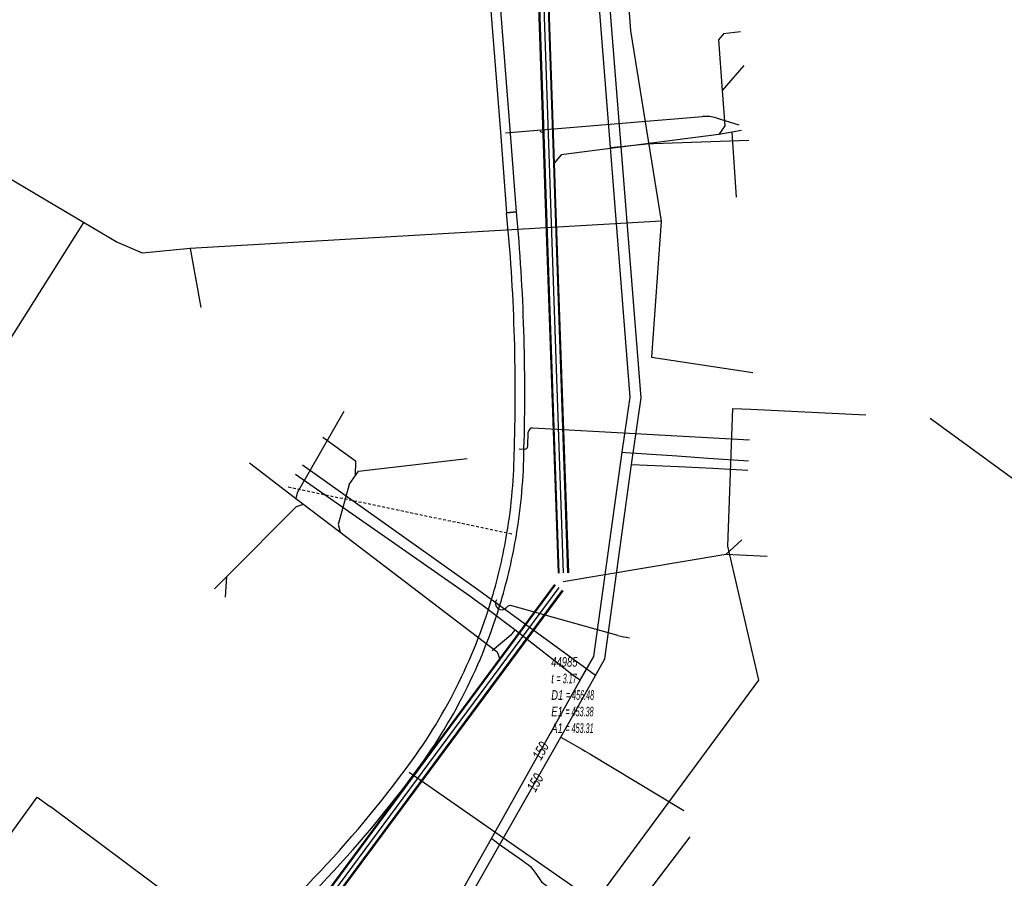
# Model space of a CAD drawing. Header units: metres. Extents: x 2695563 to 2696938, y 1260544 to 1262032.
# Tile 161 of 256: x 2696035 to 2696086, y 1261614 to 1261659. Entities that reach past the tile are written whole.
import ezdxf

# ---------------------------------------------------------------- set-up
doc = ezdxf.new("R2010")
doc.units = ezdxf.units.M
doc.linetypes.add('AUSGEZOGEN', pattern=[0])
doc.linetypes.add('STRICHLINIE2_S3', pattern=[0.25, 0.15, -0.1])
for name, color, linetype in [('AW_LK_Haltung', 24, 'AUSGEZOGEN'), ('AW_LK_Normschacht Text', 24, 'AUSGEZOGEN'), ('EW_LK_Trasseabs', 1, 'AUSGEZOGEN'), ('EW_LK_Trasserand', 1, 'AUSGEZOGEN'), ('FM_LK_SW_TRASSEKANTE', 94, 'AUSGEZOGEN'), ('GA_LK_Leitung', 32, 'AUSGEZOGEN'), ('GA_LK_Leitung_Text', 32, 'AUSGEZOGEN'), ('TV_LK_LEITUNG', 92, 'AUSGEZOGEN'), ('WA_LK_Leitung', 171, 'AUSGEZOGEN'), ('WA_LK_Leitung_Text', 171, 'AUSGEZOGEN')]:
    doc.layers.add(name, color=color, linetype=linetype)
doc.styles.add('ARIAL', font='arial.ttf')
pattern_1 = [(0, (2708005, 1273150), (6075, 6075), [6075, -6075]), (90, (2708005, 1273150), (-6075, 6075), [6075, -6075])]

# ---------------------------------------------------------------- blocks, each defined once
blk = doc.blocks.new('COMPLEXOBJECT_1801')
at = {"layer": 'EW_LK_Trasserand', "color": 1, "linetype": 'AUSGEZOGEN', "transparency": 33554687}
blk.add_line((6055.418, 11695.891), (6055.161, 11695.273), dxfattribs=at)
for points in [[(6059.501, 11649.124), (6059.183, 11653.207), (6058.612, 11660.536), (6056.745, 11684.397), (6055.898, 11695.235)], [(6055.397, 11694.973), (6056.226, 11684.356), (6058.093, 11660.496), (6058.655, 11653.288), (6058.983, 11649.083), (6059.501, 11649.124)]]:
    blk.add_lwpolyline(points, dxfattribs=at)
for centre, radius, start, end in [((6054.923, 11695.025), 0.997, 12.1341, 60.2523), ((6055.039, 11694.935), 0.36, 6.1398, 70.2421)]:
    blk.add_arc(centre, radius, start, end, dxfattribs=at)
blk = doc.blocks.new('COMPLEXOBJECT_1802')
at = {"layer": 'EW_LK_Trasserand', "color": 1, "linetype": 'AUSGEZOGEN', "transparency": 33554687}
for p, q in [((6059.501, 11649.124), (6058.983, 11649.083)), ((6042.061, 11607.404), (6042.428, 11607.064))]:
    blk.add_line(p, q, dxfattribs=at)
for centre, radius, start, end in [((5962.669, 11639.773), 96.763, 358.2342, 5.5214), ((5957.604, 11639.767), 102.326, 358.32545, 5.24655), ((6030.98, 11637.056), 28.407, 350.5287, 359.4646), ((6031.149, 11637.034), 28.738, 350.5239, 359.4869), ((6031.295, 11637.03), 28.092, 343.4111, 350.4756), ((6030.827, 11637.129), 29.072, 343.4292, 350.444), ((6031.157, 11637.08), 28.239, 322.9483, 343.395), ((6031.346, 11636.982), 28.532, 322.9383, 343.4162), ((6005.865, 11655.561), 59.562, 315.82121, 323.41874), ((6005.582, 11655.836), 60.457, 315.83152, 323.39452), ((6006.027, 11655.437), 59.359, 313.20569, 315.79893), ((6004.874, 11656.602), 61.497, 313.26119, 315.77941), ((6078.256, 11577.22), 47.111, 132.1096, 139.7493), ((6078.371, 11577.102), 46.776, 132.0849, 139.7647), ((6047.392, 11602.686), 7.119, 135.68, 138.4936), ((6047.592, 11602.504), 6.889, 135.6909, 138.5513)]:
    blk.add_arc(centre, radius, start, end, dxfattribs=at)
blk = doc.blocks.new('COMPLEXOBJECT_2131')
at = {"layer": 'EW_LK_Trasseabs', "color": 1, "linetype": 'AUSGEZOGEN', "transparency": 33554687}
for centre, radius, start, end in [((6058.723, 11628.731), 0.331, 144.3771, 320.359), ((6059.187, 11628.344), 0.273, 75.9415, 139.9254)]:
    blk.add_arc(centre, radius, start, end, dxfattribs=at)
blk = doc.blocks.new('COMPLEXOBJECT_2199')
at = {"layer": 'EW_LK_Trasseabs', "color": 1, "linetype": 'AUSGEZOGEN', "transparency": 33554687}
blk.add_line((6069.899, 11654.023), (6071.08, 11653.669), dxfattribs=at)
blk.add_arc((6069.377, 11652.325), 1.776, 72.9077, 95.9126, dxfattribs=at)
blk = doc.blocks.new('COMPLEXOBJECT_2200')
at = {"layer": 'EW_LK_Trasseabs', "color": 1, "linetype": 'AUSGEZOGEN', "transparency": 33554687}
for p, q in [((6060.081, 11636.914), (6060.112, 11637.656)), ((6059.636, 11636.784), (6059.933, 11636.772))]:
    blk.add_line(p, q, dxfattribs=at)
for centre, radius, start, end in [((6060.342, 11637.642), 0.231, 88.6095, 176.587), ((6059.932, 11636.921), 0.149, 270.2265, 357.403)]:
    blk.add_arc(centre, radius, start, end, dxfattribs=at)
blk = doc.blocks.new('COMPLEXOBJECT_2266')
at = {"layer": 'EW_LK_Trasseabs', "color": 1, "linetype": 'AUSGEZOGEN', "transparency": 33554687}
blk.add_line((6064.779, 11627.066), (6059.253, 11628.609), dxfattribs=at)
blk.add_arc((6065.694, 11630.049), 3.12, 252.9414, 264.3298, dxfattribs=at)
blk = doc.blocks.new('COMPLEXOBJECT_2267')
at = {"layer": 'EW_LK_Trasseabs', "color": 1, "linetype": 'AUSGEZOGEN', "transparency": 33554687}
for p, q in [((6044.685, 11611.074), (6035.199, 11618.143)), ((6042.495, 11608.276), (6044.743, 11610.643))]:
    blk.add_line(p, q, dxfattribs=at)
for centre, radius, start, end in [((6044.514, 11610.832), 0.297, 320.5399, 54.7886), ((6042.833, 11607.875), 0.524, 130.1612, 227.6577)]:
    blk.add_arc(centre, radius, start, end, dxfattribs=at)

msp = doc.modelspace()

# ---------------------------------------------------------------- hatches: boundary and pattern name
at = {"layer": 'EW_LK_Trasserand', "lineweight": 18, "transparency": 33554687}
h = msp.add_hatch(dxfattribs=at)
h.set_pattern_fill('MUSTER', color=1, scale=6075, style=0, pattern_type=2)
h.set_pattern_definition(pattern_1)
h.paths.add_polyline_path([(2696060.471, 1261648.934), (2696060.153, 1261653.017), (2696059.582, 1261660.346), (2696057.715, 1261684.207), (2696056.868, 1261695.045), (2696056.862, 1261695.071), (2696056.855, 1261695.097), (2696056.848, 1261695.123), (2696056.84, 1261695.149), (2696056.831, 1261695.175), (2696056.821, 1261695.2), (2696056.811, 1261695.225), (2696056.8, 1261695.25), (2696056.789, 1261695.274), (2696056.776, 1261695.298), (2696056.764, 1261695.322), (2696056.75, 1261695.345), (2696056.736, 1261695.368), (2696056.721, 1261695.391), (2696056.706, 1261695.413), (2696056.69, 1261695.435), (2696056.673, 1261695.456), (2696056.656, 1261695.477), (2696056.639, 1261695.498), (2696056.62, 1261695.518), (2696056.602, 1261695.537), (2696056.582, 1261695.556), (2696056.563, 1261695.574), (2696056.542, 1261695.592), (2696056.522, 1261695.61), (2696056.5, 1261695.626), (2696056.479, 1261695.642), (2696056.457, 1261695.658), (2696056.434, 1261695.673), (2696056.411, 1261695.687), (2696056.388, 1261695.701), (2696056.131, 1261695.083), (2696056.143, 1261695.078), (2696056.155, 1261695.073), (2696056.167, 1261695.068), (2696056.178, 1261695.062), (2696056.19, 1261695.056), (2696056.201, 1261695.049), (2696056.212, 1261695.042), (2696056.222, 1261695.034), (2696056.233, 1261695.027), (2696056.243, 1261695.018), (2696056.252, 1261695.01), (2696056.262, 1261695.001), (2696056.271, 1261694.991), (2696056.28, 1261694.982), (2696056.288, 1261694.972), (2696056.296, 1261694.962), (2696056.304, 1261694.951), (2696056.311, 1261694.941), (2696056.318, 1261694.93), (2696056.324, 1261694.918), (2696056.33, 1261694.907), (2696056.336, 1261694.895), (2696056.341, 1261694.883), (2696056.346, 1261694.871), (2696056.35, 1261694.859), (2696056.354, 1261694.847), (2696056.358, 1261694.834), (2696056.361, 1261694.821), (2696056.363, 1261694.809), (2696056.365, 1261694.796), (2696056.367, 1261694.783), (2696057.196, 1261684.166), (2696059.063, 1261660.306), (2696059.625, 1261653.098), (2696059.953, 1261648.893)], flags=0)
h = msp.add_hatch(dxfattribs=at)
h.set_pattern_fill('MUSTER', color=1, scale=6075, style=0, pattern_type=2)
h.set_pattern_definition(pattern_1)
h.paths.add_polyline_path([(2696059.953, 1261648.893), (2696059.99, 1261648.498), (2696060.026, 1261648.102), (2696060.06, 1261647.707), (2696060.093, 1261647.311), (2696060.124, 1261646.915), (2696060.153, 1261646.519), (2696060.181, 1261646.123), (2696060.207, 1261645.727), (2696060.231, 1261645.331), (2696060.254, 1261644.935), (2696060.275, 1261644.538), (2696060.294, 1261644.142), (2696060.312, 1261643.745), (2696060.329, 1261643.349), (2696060.343, 1261642.952), (2696060.356, 1261642.555), (2696060.368, 1261642.158), (2696060.377, 1261641.761), (2696060.386, 1261641.364), (2696060.392, 1261640.967), (2696060.397, 1261640.57), (2696060.4, 1261640.173), (2696060.402, 1261639.777), (2696060.402, 1261639.38), (2696060.4, 1261638.983), (2696060.397, 1261638.586), (2696060.392, 1261638.189), (2696060.385, 1261637.792), (2696060.377, 1261637.395), (2696060.367, 1261636.998), (2696060.356, 1261636.601), (2696060.354, 1261636.458), (2696060.352, 1261636.315), (2696060.349, 1261636.172), (2696060.345, 1261636.029), (2696060.34, 1261635.887), (2696060.335, 1261635.744), (2696060.329, 1261635.601), (2696060.322, 1261635.458), (2696060.315, 1261635.316), (2696060.307, 1261635.173), (2696060.298, 1261635.03), (2696060.288, 1261634.888), (2696060.278, 1261634.745), (2696060.267, 1261634.603), (2696060.255, 1261634.46), (2696060.243, 1261634.318), (2696060.229, 1261634.175), (2696060.216, 1261634.033), (2696060.201, 1261633.891), (2696060.186, 1261633.749), (2696060.17, 1261633.607), (2696060.153, 1261633.465), (2696060.135, 1261633.323), (2696060.117, 1261633.181), (2696060.098, 1261633.04), (2696060.079, 1261632.898), (2696060.058, 1261632.757), (2696060.037, 1261632.615), (2696060.016, 1261632.474), (2696059.993, 1261632.333), (2696059.97, 1261632.192), (2696059.951, 1261632.082), (2696059.932, 1261631.972), (2696059.913, 1261631.862), (2696059.893, 1261631.752), (2696059.872, 1261631.642), (2696059.851, 1261631.532), (2696059.83, 1261631.423), (2696059.808, 1261631.313), (2696059.786, 1261631.203), (2696059.763, 1261631.094), (2696059.74, 1261630.985), (2696059.717, 1261630.875), (2696059.693, 1261630.766), (2696059.668, 1261630.657), (2696059.644, 1261630.548), (2696059.618, 1261630.44), (2696059.593, 1261630.331), (2696059.567, 1261630.222), (2696059.54, 1261630.114), (2696059.513, 1261630.005), (2696059.486, 1261629.897), (2696059.458, 1261629.789), (2696059.43, 1261629.681), (2696059.401, 1261629.573), (2696059.372, 1261629.465), (2696059.342, 1261629.357), (2696059.312, 1261629.249), (2696059.282, 1261629.142), (2696059.251, 1261629.034), (2696059.22, 1261628.927), (2696059.188, 1261628.82), (2696059.093, 1261628.509), (2696058.995, 1261628.199), (2696058.893, 1261627.89), (2696058.788, 1261627.583), (2696058.679, 1261627.277), (2696058.567, 1261626.972), (2696058.451, 1261626.668), (2696058.331, 1261626.366), (2696058.208, 1261626.065), (2696058.082, 1261625.765), (2696057.952, 1261625.467), (2696057.819, 1261625.171), (2696057.682, 1261624.876), (2696057.542, 1261624.582), (2696057.399, 1261624.29), (2696057.252, 1261624), (2696057.102, 1261623.712), (2696056.949, 1261623.425), (2696056.792, 1261623.14), (2696056.632, 1261622.857), (2696056.469, 1261622.576), (2696056.303, 1261622.297), (2696056.133, 1261622.02), (2696055.96, 1261621.744), (2696055.785, 1261621.471), (2696055.605, 1261621.2), (2696055.423, 1261620.93), (2696055.238, 1261620.663), (2696055.05, 1261620.398), (2696054.858, 1261620.136), (2696054.664, 1261619.875), (2696054.512, 1261619.671), (2696054.359, 1261619.467), (2696054.205, 1261619.264), (2696054.05, 1261619.062), (2696053.894, 1261618.86), (2696053.737, 1261618.659), (2696053.58, 1261618.459), (2696053.422, 1261618.259), (2696053.262, 1261618.06), (2696053.102, 1261617.862), (2696052.941, 1261617.665), (2696052.78, 1261617.468), (2696052.617, 1261617.272), (2696052.454, 1261617.076), (2696052.29, 1261616.881), (2696052.125, 1261616.687), (2696051.959, 1261616.494), (2696051.792, 1261616.301), (2696051.624, 1261616.109), (2696051.456, 1261615.918), (2696051.287, 1261615.728), (2696051.117, 1261615.538), (2696050.946, 1261615.349), (2696050.775, 1261615.16), (2696050.602, 1261614.973), (2696050.429, 1261614.786), (2696050.255, 1261614.6), (2696050.08, 1261614.415), (2696049.905, 1261614.23), (2696049.728, 1261614.046), (2696049.551, 1261613.863), (2696049.491, 1261613.801), (2696049.43, 1261613.739), (2696049.369, 1261613.677), (2696049.309, 1261613.615), (2696049.248, 1261613.553), (2696049.187, 1261613.492), (2696049.126, 1261613.43), (2696049.065, 1261613.369), (2696049.004, 1261613.307), (2696048.942, 1261613.246), (2696048.881, 1261613.185), (2696048.819, 1261613.124), (2696048.758, 1261613.063), (2696048.696, 1261613.002), (2696048.635, 1261612.941), (2696048.573, 1261612.88), (2696048.511, 1261612.82), (2696048.449, 1261612.759), (2696048.387, 1261612.699), (2696048.325, 1261612.638), (2696048.262, 1261612.578), (2696048.2, 1261612.518), (2696048.138, 1261612.458), (2696048.075, 1261612.398), (2696048.012, 1261612.338), (2696047.95, 1261612.278), (2696047.887, 1261612.218), (2696047.824, 1261612.158), (2696047.761, 1261612.099), (2696047.698, 1261612.039), (2696047.635, 1261611.98), (2696047.485, 1261611.844), (2696047.336, 1261611.707), (2696047.187, 1261611.569), (2696047.038, 1261611.431), (2696046.891, 1261611.293), (2696046.744, 1261611.153), (2696046.597, 1261611.013), (2696046.451, 1261610.872), (2696046.306, 1261610.731), (2696046.161, 1261610.589), (2696046.017, 1261610.447), (2696045.874, 1261610.304), (2696045.731, 1261610.16), (2696045.589, 1261610.016), (2696045.447, 1261609.871), (2696045.306, 1261609.725), (2696045.166, 1261609.579), (2696045.026, 1261609.432), (2696044.887, 1261609.285), (2696044.749, 1261609.137), (2696044.611, 1261608.988), (2696044.474, 1261608.839), (2696044.338, 1261608.689), (2696044.202, 1261608.539), (2696044.066, 1261608.388), (2696043.932, 1261608.236), (2696043.798, 1261608.084), (2696043.665, 1261607.931), (2696043.532, 1261607.778), (2696043.4, 1261607.624), (2696043.269, 1261607.47), (2696043.261, 1261607.462), (2696043.253, 1261607.454), (2696043.245, 1261607.446), (2696043.238, 1261607.438), (2696043.23, 1261607.43), (2696043.222, 1261607.421), (2696043.214, 1261607.413), (2696043.206, 1261607.405), (2696043.199, 1261607.397), (2696043.191, 1261607.389), (2696043.183, 1261607.381), (2696043.175, 1261607.372), (2696043.168, 1261607.364), (2696043.16, 1261607.356), (2696043.152, 1261607.348), (2696043.145, 1261607.339), (2696043.137, 1261607.331), (2696043.129, 1261607.323), (2696043.122, 1261607.314), (2696043.114, 1261607.306), (2696043.106, 1261607.298), (2696043.099, 1261607.29), (2696043.091, 1261607.281), (2696043.084, 1261607.273), (2696043.076, 1261607.264), (2696043.069, 1261607.256), (2696043.061, 1261607.248), (2696043.053, 1261607.239), (2696043.046, 1261607.231), (2696043.038, 1261607.222), (2696043.031, 1261607.214), (2696043.398, 1261606.874), (2696043.405, 1261606.882), (2696043.413, 1261606.891), (2696043.42, 1261606.899), (2696043.427, 1261606.907), (2696043.435, 1261606.915), (2696043.442, 1261606.924), (2696043.45, 1261606.932), (2696043.457, 1261606.94), (2696043.465, 1261606.948), (2696043.472, 1261606.957), (2696043.48, 1261606.965), (2696043.487, 1261606.973), (2696043.495, 1261606.981), (2696043.502, 1261606.989), (2696043.51, 1261606.997), (2696043.517, 1261607.006), (2696043.525, 1261607.014), (2696043.532, 1261607.022), (2696043.54, 1261607.03), (2696043.548, 1261607.038), (2696043.555, 1261607.046), (2696043.563, 1261607.054), (2696043.57, 1261607.062), (2696043.578, 1261607.07), (2696043.586, 1261607.078), (2696043.593, 1261607.086), (2696043.601, 1261607.094), (2696043.609, 1261607.102), (2696043.617, 1261607.11), (2696043.624, 1261607.118), (2696043.632, 1261607.126), (2696043.763, 1261607.28), (2696043.895, 1261607.434), (2696044.027, 1261607.587), (2696044.16, 1261607.739), (2696044.293, 1261607.891), (2696044.428, 1261608.042), (2696044.563, 1261608.193), (2696044.698, 1261608.343), (2696044.834, 1261608.492), (2696044.971, 1261608.641), (2696045.109, 1261608.79), (2696045.247, 1261608.937), (2696045.386, 1261609.084), (2696045.525, 1261609.231), (2696045.665, 1261609.377), (2696045.806, 1261609.522), (2696045.947, 1261609.667), (2696046.089, 1261609.811), (2696046.232, 1261609.954), (2696046.375, 1261610.097), (2696046.519, 1261610.239), (2696046.663, 1261610.381), (2696046.808, 1261610.522), (2696046.954, 1261610.662), (2696047.1, 1261610.802), (2696047.247, 1261610.941), (2696047.394, 1261611.08), (2696047.542, 1261611.217), (2696047.691, 1261611.355), (2696047.84, 1261611.491), (2696047.99, 1261611.627), (2696048.053, 1261611.687), (2696048.117, 1261611.747), (2696048.18, 1261611.807), (2696048.243, 1261611.867), (2696048.306, 1261611.927), (2696048.369, 1261611.987), (2696048.432, 1261612.047), (2696048.495, 1261612.108), (2696048.558, 1261612.168), (2696048.621, 1261612.229), (2696048.683, 1261612.29), (2696048.746, 1261612.35), (2696048.808, 1261612.411), (2696048.871, 1261612.472), (2696048.933, 1261612.533), (2696048.995, 1261612.594), (2696049.057, 1261612.656), (2696049.119, 1261612.717), (2696049.181, 1261612.778), (2696049.243, 1261612.84), (2696049.305, 1261612.901), (2696049.366, 1261612.963), (2696049.428, 1261613.025), (2696049.489, 1261613.087), (2696049.551, 1261613.149), (2696049.612, 1261613.211), (2696049.673, 1261613.273), (2696049.734, 1261613.335), (2696049.795, 1261613.397), (2696049.856, 1261613.46), (2696049.917, 1261613.522), (2696050.096, 1261613.707), (2696050.274, 1261613.893), (2696050.452, 1261614.079), (2696050.628, 1261614.267), (2696050.804, 1261614.455), (2696050.979, 1261614.644), (2696051.153, 1261614.833), (2696051.327, 1261615.023), (2696051.499, 1261615.214), (2696051.671, 1261615.406), (2696051.842, 1261615.599), (2696052.012, 1261615.792), (2696052.181, 1261615.986), (2696052.35, 1261616.18), (2696052.517, 1261616.376), (2696052.684, 1261616.572), (2696052.85, 1261616.769), (2696053.015, 1261616.966), (2696053.179, 1261617.164), (2696053.343, 1261617.363), (2696053.505, 1261617.563), (2696053.667, 1261617.763), (2696053.828, 1261617.964), (2696053.988, 1261618.166), (2696054.147, 1261618.368), (2696054.306, 1261618.571), (2696054.463, 1261618.775), (2696054.62, 1261618.979), (2696054.775, 1261619.184), (2696054.93, 1261619.39), (2696055.084, 1261619.596), (2696055.281, 1261619.86), (2696055.474, 1261620.126), (2696055.665, 1261620.394), (2696055.853, 1261620.664), (2696056.037, 1261620.936), (2696056.218, 1261621.211), (2696056.396, 1261621.487), (2696056.571, 1261621.766), (2696056.743, 1261622.047), (2696056.911, 1261622.329), (2696057.076, 1261622.614), (2696057.238, 1261622.9), (2696057.396, 1261623.189), (2696057.552, 1261623.479), (2696057.703, 1261623.77), (2696057.852, 1261624.064), (2696057.997, 1261624.359), (2696058.138, 1261624.656), (2696058.277, 1261624.955), (2696058.411, 1261625.255), (2696058.543, 1261625.556), (2696058.67, 1261625.859), (2696058.795, 1261626.164), (2696058.915, 1261626.47), (2696059.033, 1261626.777), (2696059.146, 1261627.086), (2696059.257, 1261627.396), (2696059.363, 1261627.707), (2696059.466, 1261628.02), (2696059.565, 1261628.333), (2696059.661, 1261628.648), (2696059.694, 1261628.758), (2696059.726, 1261628.868), (2696059.757, 1261628.979), (2696059.788, 1261629.089), (2696059.819, 1261629.2), (2696059.85, 1261629.311), (2696059.88, 1261629.421), (2696059.909, 1261629.532), (2696059.938, 1261629.643), (2696059.967, 1261629.755), (2696059.995, 1261629.866), (2696060.023, 1261629.977), (2696060.05, 1261630.089), (2696060.077, 1261630.201), (2696060.103, 1261630.312), (2696060.129, 1261630.424), (2696060.154, 1261630.536), (2696060.18, 1261630.648), (2696060.204, 1261630.76), (2696060.228, 1261630.873), (2696060.252, 1261630.985), (2696060.275, 1261631.097), (2696060.298, 1261631.21), (2696060.321, 1261631.322), (2696060.343, 1261631.435), (2696060.364, 1261631.548), (2696060.385, 1261631.661), (2696060.406, 1261631.774), (2696060.426, 1261631.887), (2696060.446, 1261632), (2696060.465, 1261632.113), (2696060.489, 1261632.256), (2696060.511, 1261632.399), (2696060.533, 1261632.543), (2696060.555, 1261632.686), (2696060.575, 1261632.83), (2696060.595, 1261632.973), (2696060.614, 1261633.117), (2696060.633, 1261633.261), (2696060.651, 1261633.405), (2696060.668, 1261633.549), (2696060.684, 1261633.693), (2696060.699, 1261633.837), (2696060.714, 1261633.981), (2696060.728, 1261634.126), (2696060.742, 1261634.27), (2696060.754, 1261634.415), (2696060.766, 1261634.559), (2696060.777, 1261634.704), (2696060.788, 1261634.848), (2696060.797, 1261634.993), (2696060.806, 1261635.138), (2696060.815, 1261635.283), (2696060.822, 1261635.427), (2696060.829, 1261635.572), (2696060.835, 1261635.717), (2696060.84, 1261635.862), (2696060.845, 1261636.007), (2696060.849, 1261636.152), (2696060.852, 1261636.297), (2696060.854, 1261636.442), (2696060.856, 1261636.587), (2696060.867, 1261636.986), (2696060.876, 1261637.384), (2696060.884, 1261637.783), (2696060.89, 1261638.182), (2696060.895, 1261638.58), (2696060.898, 1261638.979), (2696060.9, 1261639.378), (2696060.9, 1261639.776), (2696060.898, 1261640.175), (2696060.895, 1261640.574), (2696060.89, 1261640.973), (2696060.884, 1261641.371), (2696060.876, 1261641.77), (2696060.867, 1261642.168), (2696060.856, 1261642.567), (2696060.844, 1261642.966), (2696060.83, 1261643.364), (2696060.814, 1261643.762), (2696060.797, 1261644.161), (2696060.778, 1261644.559), (2696060.758, 1261644.957), (2696060.736, 1261645.355), (2696060.713, 1261645.754), (2696060.688, 1261646.151), (2696060.662, 1261646.549), (2696060.634, 1261646.947), (2696060.604, 1261647.345), (2696060.573, 1261647.742), (2696060.541, 1261648.14), (2696060.507, 1261648.537), (2696060.471, 1261648.934)], flags=0)

# ---------------------------------------------------------------- linework, layer by layer
at = {"layer": 'AW_LK_Haltung', "linetype": 'AUSGEZOGEN', "transparency": 33554687}
for p, q in [((2696060.926, 1261680.138), (2696061.913, 1261650.939)), ((2696060.946, 1261680.139), (2696061.933, 1261650.939)), ((2696060.966, 1261680.139), (2696061.953, 1261650.94)), ((2696061.426, 1261680.155), (2696062.413, 1261650.956)), ((2696061.446, 1261680.155), (2696062.433, 1261650.957)), ((2696061.466, 1261680.156), (2696062.453, 1261650.957)), ((2696061.913, 1261650.939), (2696061.95, 1261649.861)), ((2696061.933, 1261650.939), (2696061.97, 1261649.861)), ((2696061.953, 1261650.94), (2696061.99, 1261649.862)), ((2696062.413, 1261650.956), (2696062.45, 1261649.878)), ((2696062.433, 1261650.957), (2696062.47, 1261649.879)), ((2696062.453, 1261650.957), (2696062.49, 1261649.879)), ((2696061.95, 1261649.861), (2696062.631, 1261630.123)), ((2696061.97, 1261649.861), (2696062.651, 1261630.123)), ((2696061.99, 1261649.862), (2696062.671, 1261630.124)), ((2696062.45, 1261649.878), (2696063.131, 1261630.14)), ((2696062.47, 1261649.879), (2696063.151, 1261630.141)), ((2696062.49, 1261649.879), (2696063.171, 1261630.141)), ((2696062.448, 1261629.523), (2696056.995, 1261622.16)), ((2696062.464, 1261629.511), (2696057.011, 1261622.148)), ((2696062.48, 1261629.499), (2696057.027, 1261622.136)), ((2696062.85, 1261629.225), (2696057.397, 1261621.862)), ((2696062.866, 1261629.213), (2696057.413, 1261621.85)), ((2696062.882, 1261629.201), (2696057.429, 1261621.838)), ((2696056.995, 1261622.16), (2696043.274, 1261603.655)), ((2696057.011, 1261622.148), (2696043.29, 1261603.643)), ((2696057.027, 1261622.136), (2696043.306, 1261603.631)), ((2696057.397, 1261621.862), (2696043.676, 1261603.357)), ((2696057.413, 1261621.85), (2696043.692, 1261603.345)), ((2696057.429, 1261621.838), (2696043.708, 1261603.333))]:
    msp.add_line(p, q, dxfattribs=at)
at = {"layer": 'AW_LK_Haltung', "color": 255, "transparency": 33554687}
for p, q in [((2696061.196, 1261680.147), (2696062.183, 1261650.948)), ((2696062.183, 1261650.948), (2696062.22, 1261649.87)), ((2696062.22, 1261649.87), (2696062.901, 1261630.132)), ((2696062.665, 1261629.362), (2696057.212, 1261621.999)), ((2696057.212, 1261621.999), (2696043.491, 1261603.494))]:
    msp.add_line(p, q, dxfattribs=at)
at = {"layer": 'AW_LK_Haltung', "color": 24, "linetype": 'AUSGEZOGEN', "transparency": 33554687}
for p, q in [((2696072.32, 1261656.57), (2696071.189, 1261655.269)), ((2696061.684, 1261653.151), (2696061.862, 1261653.06)), ((2696072.2, 1261653.17), (2696071.7, 1261653.088)), ((2696071.93, 1261649.7), (2696071.7, 1261653.088)), ((2696072.217, 1261631.86), (2696071.373, 1261631.094)), ((2696071.373, 1261631.094), (2696062.9, 1261629.67)), ((2696073.539, 1261630.989), (2696071.373, 1261631.094)), ((2696044.73, 1261629.307), (2696045.368, 1261629.946)), ((2696045.306, 1261628.873), (2696045.367, 1261629.94))]:
    msp.add_line(p, q, dxfattribs=at)
for points in [[(2696072.15, 1261658.31), (2696071.26, 1261658.22), (2696070.99, 1261657.9), (2696071.189, 1261655.269), (2696071.33, 1261653.42), (2696071.02, 1261652.976)], [(2696071.7, 1261653.088), (2696071.02, 1261652.976), (2696062.789, 1261651.916), (2696062.431, 1261651.474)], [(2696051.475, 1261638.538), (2696049.028, 1261634.299), (2696048.963, 1261634.012)], [(2696050.379, 1261637.207), (2696052.074, 1261635.969), (2696052.062, 1261635.19)], [(2696046.545, 1261635.859), (2696049.108, 1261633.901), (2696049.386, 1261633.694), (2696051.264, 1261632.263), (2696059.463, 1261626.013), (2696059.598, 1261625.637)], [(2696051.749, 1261634.738), (2696052.233, 1261635.437), (2696057.894, 1261636.098)], [(2696051.749, 1261634.738), (2696051.168, 1261632.647), (2696051.272, 1261632.257)], [(2696045.366, 1261629.945), (2696048.997, 1261633.585), (2696049.363, 1261633.712)]]:
    msp.add_lwpolyline(points, dxfattribs=at)
at = {"layer": 'EW_LK_Trasseabs', "color": 1, "linetype": 'AUSGEZOGEN', "transparency": 33554687}
for p, q in [((2696059.889, 1261653.06), (2696070.164, 1261653.902)), ((2696061.318, 1261637.683), (2696072.609, 1261637.06)), ((2696065.212, 1261612.545), (2696054.874, 1261619.736)), ((2696030.708, 1261611.857), (2696035.492, 1261618.444)), ((2696035.492, 1261618.444), (2696036.169, 1261617.953)), ((2696066.119, 1261611.916), (2696069.521, 1261616.387))]:
    msp.add_line(p, q, dxfattribs=at)
at = {"layer": 'EW_LK_Trasseabs', "color": 1, "linetype": 'STRICHLINIE2_S3', "transparency": 33554687}
msp.add_line((2696060.217, 1261632.153), (2696048.481, 1261634.61), dxfattribs=at)
at = {"layer": 'FM_LK_SW_TRASSEKANTE', "color": 94, "linetype": 'AUSGEZOGEN', "transparency": 33554687}
msp.add_line((2696061.448, 1261608.794), (2696065.889, 1261614.77), dxfattribs=at)
msp.add_lwpolyline([(2696065.889, 1261614.77), (2696073.105, 1261624.54), (2696071.489, 1261631.525), (2696071.737, 1261638.702), (2696072.686, 1261638.656), (2696078.679, 1261638.365)], dxfattribs=at)
at = {"layer": 'GA_LK_Leitung', "color": 32, "linetype": 'AUSGEZOGEN', "transparency": 33554687}
msp.add_line((2696064.579, 1261624.788), (2696058.51, 1261629.205), dxfattribs=at)
for points in [[(2696057.393, 1261612.107), (2696062.777, 1261621.569), (2696064.579, 1261624.788), (2696065.064, 1261625.645), (2696066.459, 1261635.785), (2696066.958, 1261639.252), (2696063.1, 1261687.707)], [(2696058.51, 1261629.205), (2696058.14, 1261629.468), (2696049.305, 1261635.738)], [(2696066.459, 1261635.785), (2696068.908, 1261635.666), (2696070.698, 1261635.579), (2696072.533, 1261635.49)], [(2696062.777, 1261621.569), (2696063.879, 1261620.945), (2696064.054, 1261620.846), (2696064.296, 1261620.709), (2696069.185, 1261617.757)]]:
    msp.add_lwpolyline(points, dxfattribs=at)
at = {"layer": 'TV_LK_LEITUNG', "color": 92, "linetype": 'AUSGEZOGEN', "transparency": 33554687}
for p, q in [((2696037.892, 1261648.384), (2696031.542, 1261652.151)), ((2696039.601, 1261647.37), (2696037.892, 1261648.384)), ((2696068.015, 1261648.458), (2696043.46, 1261647.022)), ((2696043.46, 1261647.022), (2696044.022, 1261643.955))]:
    msp.add_line(p, q, dxfattribs=at)
for points in [[(2696063.973, 1261691.124), (2696065.286, 1261673.845), (2696066.405, 1261658.371), (2696068.015, 1261648.458)], [(2696037.892, 1261648.384), (2696023.844, 1261626.123), (2696026.427, 1261624.443), (2696026.657, 1261622.932)], [(2696068.015, 1261648.458), (2696067.504, 1261641.361), (2696072.779, 1261640.569)], [(2696043.46, 1261647.022), (2696040.969, 1261646.794), (2696039.601, 1261647.37)], [(2696082.023, 1261638.194), (2696091.534, 1261631.257), (2696092.693, 1261631.973)]]:
    msp.add_lwpolyline(points, dxfattribs=at)
at = {"layer": 'WA_LK_Leitung', "color": 7, "linetype": 'AUSGEZOGEN', "transparency": 33554687}
msp.add_line((2696058.043, 1261628.911), (2696048.948, 1261635.25), dxfattribs=at)
for points in [[(2696056.955, 1261612.383), (2696059.163, 1261616.294), (2696063.785, 1261624.548), (2696064.493, 1261625.78), (2696065.979, 1261636.418), (2696066.388, 1261639.279), (2696065.371, 1261652.298), (2696062.637, 1261686.824), (2696062.61, 1261687.259), (2696062.551, 1261688.213)], [(2696065.371, 1261652.298), (2696065.558, 1261652.316), (2696067.101, 1261652.47), (2696067.391, 1261652.498), (2696067.611, 1261652.506), (2696072.581, 1261652.675)], [(2696065.979, 1261636.418), (2696066.166, 1261636.405), (2696068.842, 1261636.222), (2696070.458, 1261636.112), (2696072.556, 1261635.969)], [(2696060.373, 1261627.167), (2696060.105, 1261627.367), (2696059.755, 1261627.63), (2696058.669, 1261628.442), (2696058.509, 1261628.562), (2696058.245, 1261628.76), (2696058.043, 1261628.911)], [(2696063.785, 1261624.548), (2696063.496, 1261624.737), (2696060.373, 1261627.167), (2696060.165, 1261626.89), (2696059.201, 1261626.061)], [(2696059.163, 1261616.294), (2696059.316, 1261616.185), (2696059.52, 1261616.039), (2696060.773, 1261615.145), (2696060.936, 1261615.029), (2696061.099, 1261614.912), (2696061.222, 1261614.824)], [(2696061.222, 1261614.824), (2696061.471, 1261614.461), (2696061.764, 1261614.032), (2696064.639, 1261611.79)]]:
    msp.add_lwpolyline(points, dxfattribs=at)

# ---------------------------------------------------------------- block references
at = {"layer": 'EW_LK_Trasseabs', "color": 1, "linetype": 'AUSGEZOGEN', "lineweight": -3, "transparency": 33554687}
for name in ['COMPLEXOBJECT_2199', 'COMPLEXOBJECT_2200', 'COMPLEXOBJECT_2131', 'COMPLEXOBJECT_2266', 'COMPLEXOBJECT_2267']:
    msp.add_blockref(name, (2690000.97, 1249999.81), dxfattribs=at)
at = {"layer": 'EW_LK_Trasserand', "color": 1, "linetype": 'AUSGEZOGEN', "lineweight": -3, "transparency": 33554687}
for name in ['COMPLEXOBJECT_1801', 'COMPLEXOBJECT_1802']:
    msp.add_blockref(name, (2690000.97, 1249999.81), dxfattribs=at)

# ---------------------------------------------------------------- texts
at = {"layer": 'AW_LK_Normschacht Text', "color": 24, "transparency": 33554687, "insert": (2696062.279, 1261625.747), "char_height": 0.50641, "width": 2.84065, "attachment_point": 1, "line_spacing_factor": 1.024096, "style": 'ARIAL'}
msp.add_mtext('\\A1;{\\fArial|i1|b0;\\H0.506413;\\W0.695136;\\C24;44985}\\P{\\fArial|i1|b0;\\H0.505000;\\W0.695136;\\C24;t \\W0.486595;= 3.17}\\P{\\fArial|i1|b0;\\H0.505000;\\W0.695136;\\C24;D1 \\W0.486595;= 456.48}\\P{\\fArial|i1|b0;\\H0.505000;\\W0.695136;\\C24;E1 \\W0.486595;= 453.38}\\P{\\fArial|i1|b0;\\H0.505000;\\W0.695136;\\C24;A1 \\W0.486595;= 453.31}\\P', dxfattribs=at)
at = {"layer": 'GA_LK_Leitung_Text', "color": 32, "transparency": 33554687, "insert": (2696061.437, 1261619.202), "char_height": 0.55825, "width": 1.10806, "attachment_point": 5, "rotation": 60.3594, "style": 'ARIAL'}
msp.add_mtext('\\A1;{\\fArial|i1|b0;\\H0.558250;\\W0.700000;\\C32;150}\\P', dxfattribs=at)
at = {"layer": 'WA_LK_Leitung_Text', "color": 7, "transparency": 33554687, "insert": (2696061.726, 1261620.859), "char_height": 0.55426, "width": 1.10014, "attachment_point": 5, "rotation": 60.7518, "style": 'ARIAL'}
msp.add_mtext('\\A1;{\\fArial|i1|b0;\\H0.554263;\\W0.700000;\\C7;150}\\P', dxfattribs=at)

doc.saveas('drawing.dxf')
